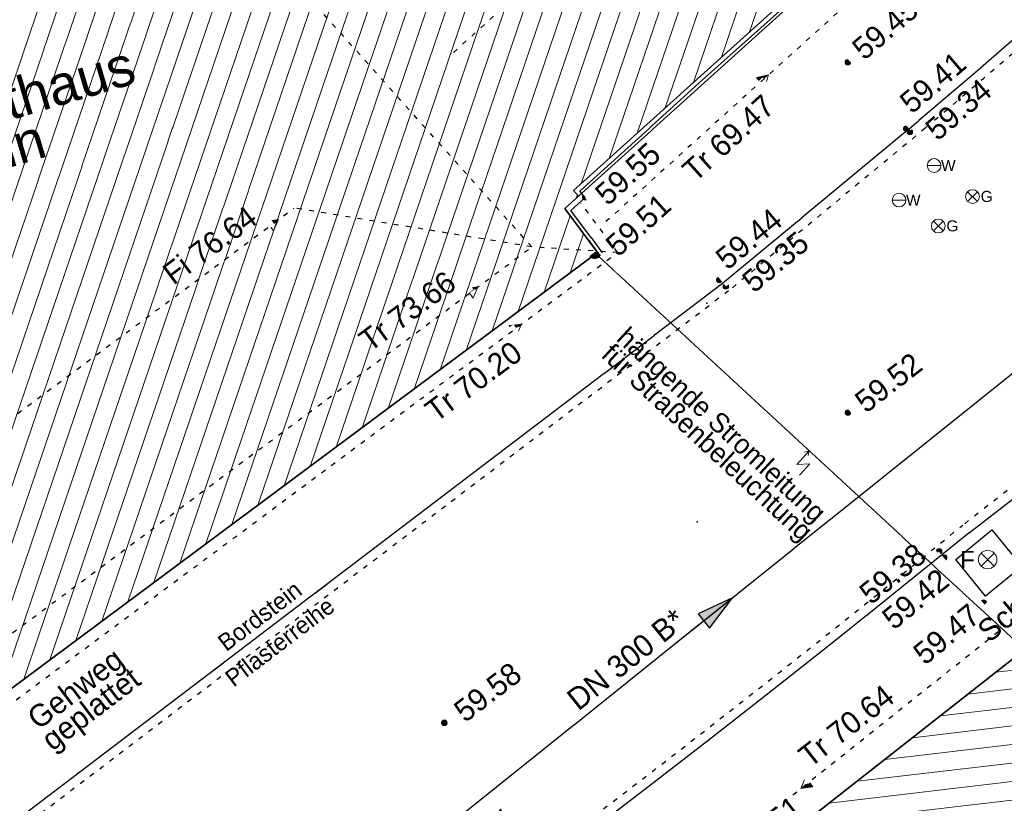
# Model space of a CAD drawing. Header units: metres. Extents: x 32365810 to 32367010, y 5620411 to 5622366.
# Tile 80 of 198: x 32366159 to 32366179, y 5622073 to 5622089. Entities that reach past the tile are written whole.
import ezdxf

# ---------------------------------------------------------------- set-up
doc = ezdxf.new("R2010")
doc.units = ezdxf.units.M
for name, pattern in [('1000.100', [0]), ('1000.104', [0.225, 0.075, -0.15]), ('1000.196', [0.225, 0.075, -0.15]), ('1000.300', [0]), ('1000.325', [0]), ('1600.1047', [0]), ('1600.2028', [0]), ('1600.2505', [0])]:
    doc.linetypes.add(name, pattern=pattern)
doc.layers.get('0').update_dxf_attribs({"color": 1, "linetype": 'CONTINUOUS'})
for name, color, linetype in [('Beschriftung Kanalbestand (AMT 66)', 7, 'CONTINUOUS'), ('Beschriftung Topographie', 7, 'CONTINUOUS'), ('EFB-_ Dachhöhen Bestandsgebäude (NHN)', 7, 'CONTINUOUS'), ('Fahrbahnmarkierung', 7, 'CONTINUOUS'), ('Flurstücke_Grenzpunkte', 11, 'CONTINUOUS'), ('Gasleitung', 7, 'CONTINUOUS'), ('Gebäude', 31, 'CONTINUOUS'), ('Höhen_ gemessen (NHN)', 7, 'CONTINUOUS'), ('Höhentexte_ gemessen (NHN)', 7, 'CONTINUOUS'), ('Leitungen Kanalbestand (AMT 66)', 7, 'CONTINUOUS'), ('Siedlungsflächen - Bauwerke u. Einrichtungen', 51, 'CONTINUOUS'), ('Stromversorgung', 7, 'CONTINUOUS'), ('Symbole Topographie', 7, 'CONTINUOUS'), ('Topgraphie_ weitere örtliche Aufnahme', 7, 'CONTINUOUS'), ('Topographie_ örtl. Aufnahme', 7, 'CONTINUOUS'), ('Wasserleitung', 7, 'CONTINUOUS'), ('weitere Entwässerungsleitungen', 7, 'CONTINUOUS')]:
    doc.layers.add(name, color=color, linetype=linetype)
doc.styles.add('Arial', font='Arial.ttf')
doc.styles.add('Beschriftung Topographie_ blau', font='Century Gothic.ttf')
doc.styles.add('Dachhöhe NHN_ Bestand_ gemessen_ schwarz', font='Century Gothic.ttf')
doc.styles.add('Höhe NHN_ gemessen_ blau', font='Century Gothic.ttf')
doc.styles.add('Höhe NHN_ gemessen_ schwarz', font='Century Gothic.ttf')
doc.styles.add('Kanal Mischwasser_ Beschriftung allgemein_ dünn_ lila', font='Century Gothic.ttf')
doc.styles.add('Kanal_ Höhe_ NHN (Deckel_Sohle)_ lila', font='Century Gothic.ttf')
doc.styles.add('Sonstiger Text_ Bezeichnung - N 7 380', font='Arial.ttf')
doc.styles.add('Stromversorgung_ Beschriftung allgemein_ dünn_ schwarz', font='Century Gothic.ttf')

# ---------------------------------------------------------------- blocks, each defined once
blk = doc.blocks.new('S1000.549', base_point=(-0.2, 0))
at = {"color": 0, "lineweight": -2}
blk.add_line((-0.45, 0), (0.05, 0), dxfattribs=at)
blk.add_circle((-0.2, 0), 0.25, dxfattribs=at)
at = {"color": 0, "lineweight": -2, "insert": (0.05246, -0.199999), "char_height": 0.4, "attachment_point": 7, "line_spacing_factor": 0.69, "style": 'Arial'}
blk.add_mtext('W', dxfattribs=at)
blk = doc.blocks.new('S1000.550', base_point=(-0.2, 0))
at = {"color": 0, "lineweight": -2}
for p, q in [((-0.376777, 0.176777), (-0.023224, -0.176777)), ((-0.376777, -0.176777), (-0.023224, 0.176777))]:
    blk.add_line(p, q, dxfattribs=at)
blk.add_circle((-0.2, 0), 0.25, dxfattribs=at)
at = {"color": 0, "lineweight": -2, "insert": (0.09684, -0.2), "char_height": 0.4, "attachment_point": 7, "line_spacing_factor": 0.69, "style": 'Arial'}
blk.add_mtext('G', dxfattribs=at)
blk = doc.blocks.new('S1000.474')
at = {"lineweight": -2}
blk.add_hatch(color=0, dxfattribs=at).paths.add_polyline_path([(-0.125, 0), (-0.120741, 0.032352), (-0.108253, 0.0625), (-0.088388, 0.088388), (-0.0625, 0.108253), (-0.032352, 0.120741), (0, 0.125), (0.032352, 0.120741), (0.0625, 0.108253), (0.088388, 0.088388), (0.108253, 0.0625), (0.120741, 0.032352), (0.125, 0), (0, 0)], flags=0)
at = {"color": 0, "lineweight": -2}
for p, q in [((-0.125, 0), (0, 0)), ((0, 0), (0.125, 0))]:
    blk.add_line(p, q, dxfattribs=at)
blk.add_arc((0, 0), 0.125, 0, 180, dxfattribs=at)
for p in [(-0.125, 0), (0, 0), (0.125, 0)]:
    blk.add_point(p, dxfattribs=at)
blk = doc.blocks.new('S1000.364', base_point=(0.25, 0))
at = {"color": 0, "lineweight": -2}
for p, q in [((0.075, 0.175), (0.425, -0.175)), ((0.425, 0.175), (0.075, -0.175))]:
    blk.add_line(p, q, dxfattribs=at)
blk.add_circle((0.25, 0), 0.25, dxfattribs=at)
at = {"color": 0, "lineweight": -2, "insert": (-0.5, -0.235), "char_height": 0.47, "attachment_point": 7, "line_spacing_factor": 0.69, "style": 'Arial'}
blk.add_mtext('F', dxfattribs=at)
blk = doc.blocks.new('S1000.15')
at = {"color": 0, "lineweight": -2}
for p, q in [((-0.5, 0.05), (-0.485, 0.1)), ((0.495, 0.05), (-0.5, 0.05)), ((-0.5, -0.05), (-0.5, 0)), ((-0.5, 0), (0.5, 0)), ((-0.485, 0.1), (0.49, 0.1)), ((-0.475, 0.15), (-0.455, 0.2)), ((0.475, 0.15), (-0.475, 0.15)), ((-0.455, 0.2), (0.455, 0.2)), ((-0.43, 0.25), (-0.4, 0.3)), ((0.43, 0.25), (-0.43, 0.25)), ((-0.4, 0.3), (0.395, 0.3)), ((-0.355, 0.35), (-0.295, 0.4)), ((0.36, 0.35), (-0.355, 0.35)), ((-0.295, 0.4), (0.3, 0.4)), ((0.22, 0.45), (-0.215, 0.45)), ((0.3, 0.4), (0.22, 0.45)), ((0.395, 0.3), (0.36, 0.35)), ((0.455, 0.2), (0.43, 0.25)), ((0.49, 0.1), (0.475, 0.15)), ((0.5, 0), (0.495, 0.05)), ((0.495, -0.05), (-0.5, -0.05)), ((-0.475, -0.15), (-0.49, -0.1)), ((-0.49, -0.1), (0.485, -0.1)), ((0.475, -0.15), (-0.475, -0.15)), ((-0.43, -0.25), (-0.455, -0.2)), ((-0.455, -0.2), (0.46, -0.2)), ((0.425, -0.25), (-0.43, -0.25)), ((-0.355, -0.35), (-0.4, -0.3)), ((-0.4, -0.3), (0.395, -0.3)), ((0.345, -0.35), (-0.355, -0.35)), ((-0.205, -0.45), (-0.29, -0.4)), ((-0.29, -0.4), (0.285, -0.4)), ((0.2, -0.45), (-0.205, -0.45)), ((0.285, -0.4), (0.345, -0.35)), ((0.395, -0.3), (0.425, -0.25)), ((0.46, -0.2), (0.475, -0.15)), ((0.485, -0.1), (0.495, -0.05))]:
    blk.add_line(p, q, dxfattribs=at)
blk.add_circle((0, 0), 0.5, dxfattribs=at)
blk = doc.blocks.new('S1000.114', base_point=(0, 0.366025))
at = {"lineweight": -2}
blk.add_hatch(color=0, dxfattribs=at).paths.add_polyline_path([(-0.5, -0.5), (0, 0.366026), (0, -0.5)], flags=0)
at = {"color": 0, "lineweight": -2}
for p, q in [((0, 0.366026), (-0.5, -0.5)), ((0.5, -0.5), (0, 0.366026)), ((-0.5, -0.5), (0, -0.5)), ((0, -0.5), (0.5, -0.5))]:
    blk.add_line(p, q, dxfattribs=at)
blk = doc.blocks.new('O1014')
at = {"layer": 'Flurstücke_Grenzpunkte', "color": 7, "linetype": '1600.2028', "lineweight": 35}
for p, q in [((32366170.026, 5622085.302), (32366177.715, 5622092.237)), ((32366169.745, 5622085.048), (32366170.026, 5622085.302)), ((32366170.416, 5622084.152), (32366169.745, 5622085.048)), ((32366156.012, 5622073.452), (32366170.416, 5622084.152))]:
    blk.add_line(p, q, dxfattribs=at)
blk = doc.blocks.new('O1125')
at = {"layer": 'Flurstücke_Grenzpunkte', "color": 7, "linetype": '1600.2028', "lineweight": 35}
blk.add_line((32366179.062, 5622076.018), (32366174.57, 5622072.494), dxfattribs=at)
blk = doc.blocks.new('O1587')
at = {"layer": 'Flurstücke_Grenzpunkte', "color": 7, "linetype": '1600.2028', "lineweight": 35}
for p, q in [((32366170.026, 5622085.302), (32366177.715, 5622092.237)), ((32366169.745, 5622085.048), (32366170.026, 5622085.302)), ((32366170.416, 5622084.152), (32366169.745, 5622085.048)), ((32366156.012, 5622073.452), (32366170.416, 5622084.152)), ((32366179.062, 5622076.018), (32366174.57, 5622072.494))]:
    blk.add_line(p, q, dxfattribs=at)
blk = doc.blocks.new('O2545')
at = {"layer": 'Gebäude', "color": 7, "linetype": '1600.2505', "lineweight": 18}
for p, q in [((32366169.926, 5622085.414), (32366177.614, 5622092.348)), ((32366170.026, 5622085.302), (32366169.926, 5622085.414)), ((32366169.745, 5622085.048), (32366170.026, 5622085.302)), ((32366170.416, 5622084.152), (32366169.745, 5622085.048)), ((32366156.012, 5622073.452), (32366170.416, 5622084.152))]:
    blk.add_line(p, q, dxfattribs=at)
at = {"layer": 'Gebäude', "color": 7, "lineweight": 18, "insert": (32366157.739805, 5622086.568325), "char_height": 0.8, "attachment_point": 5, "rotation": 16.5125223, "line_spacing_factor": 0.69, "style": 'Sonstiger Text_ Bezeichnung - N 7 380', "bg_fill": 2}
blk.add_mtext('Altes Rathaus\\PBonn', dxfattribs=at)
blk = doc.blocks.new('O2655')
at = {"layer": 'Gebäude', "color": 7, "linetype": '1600.2505', "lineweight": 18}
blk.add_line((32366179.062, 5622076.018), (32366174.57, 5622072.494), dxfattribs=at)
at = {"layer": 'EFB-_ Dachhöhen Bestandsgebäude (NHN)', "color": 7, "lineweight": 25, "insert": (32366165.6395, 5622082.288637, 73.659), "char_height": 0.45, "attachment_point": 4, "rotation": 36.6067831, "line_spacing_factor": 0.69, "style": 'Dachhöhe NHN_ Bestand_ gemessen_ schwarz', "bg_fill": 2}
blk.add_mtext('Tr 73.66', dxfattribs=at)
at = {"layer": 'EFB-_ Dachhöhen Bestandsgebäude (NHN)', "color": 7, "lineweight": 25, "insert": (32366166.8517, 5622081.040291, 70.204), "char_height": 0.45, "attachment_point": 1, "rotation": 36.6067831, "line_spacing_factor": 0.69, "style": 'Dachhöhe NHN_ Bestand_ gemessen_ schwarz', "bg_fill": 2}
blk.add_mtext('Tr 70.20', dxfattribs=at)
blk = doc.blocks.new('*X1198')
at = {"color": 253, "linetype": '1600.1047', "lineweight": 18, "true_color": 0xb2b2b2}
for p, q in [((32366165.084339, 5622080.19138), (32366176.360623, 5622113.29435)), ((32366165.614707, 5622080.585363), (32366176.648289, 5622112.975853)), ((32366166.145074, 5622080.979346), (32366176.935956, 5622112.657356)), ((32366166.675442, 5622081.373329), (32366177.223622, 5622112.338859)), ((32366167.205809, 5622081.767312), (32366177.511288, 5622112.020362)), ((32366167.736176, 5622082.161295), (32366177.798955, 5622111.701865)), ((32366168.266544, 5622082.555278), (32366178.086621, 5622111.383368)), ((32366168.796911, 5622082.949261), (32366178.374288, 5622111.064871)), ((32366170.079972, 5622085.552871), (32366178.661954, 5622110.746375)), ((32366170.651825, 5622086.06864), (32366178.94962, 5622110.427878)), ((32366171.223677, 5622086.584408), (32366179.237287, 5622110.109381)), ((32366171.79553, 5622087.100176), (32366179.524953, 5622109.790884)), ((32366172.367383, 5622087.615944), (32366179.81262, 5622109.472387)), ((32366172.939235, 5622088.131713), (32366180.100286, 5622109.15389)), ((32366173.511088, 5622088.647481), (32366180.387952, 5622108.835393)), ((32366164.553972, 5622079.797397), (32366173.086555, 5622104.845885)), ((32366164.023604, 5622079.403414), (32366172.679792, 5622104.814757)), ((32366163.493237, 5622079.009431), (32366172.106174, 5622104.293808)), ((32366162.962869, 5622078.615448), (32366171.532557, 5622103.772859)), ((32366162.432502, 5622078.221465), (32366170.95894, 5622103.251911)), ((32366161.902134, 5622077.827482), (32366170.385322, 5622102.730962)), ((32366161.371767, 5622077.433499), (32366169.645153, 5622101.72108)), ((32366160.8414, 5622077.039516), (32366169.071488, 5622101.199991)), ((32366160.311032, 5622076.645533), (32366168.497823, 5622100.678901)), ((32366159.780665, 5622076.25155), (32366167.924157, 5622100.157812)), ((32366159.250297, 5622075.857566), (32366167.350492, 5622099.636722)), ((32366158.71993, 5622075.463583), (32366166.776827, 5622099.115633)), ((32366158.189562, 5622075.0696), (32366166.203161, 5622098.594543)), ((32366157.659195, 5622074.675617), (32366165.629496, 5622098.073454)), ((32366157.128827, 5622074.281634), (32366165.055831, 5622097.552364)), ((32366156.59846, 5622073.887651), (32366164.482165, 5622097.031275)), ((32366156.068092, 5622073.493668), (32366163.9085, 5622096.510185)), ((32366155.537836, 5622073.100012), (32366163.334835, 5622095.989096)), ((32366155.007594, 5622072.706395), (32366162.761169, 5622095.468006)), ((32366154.477351, 5622072.312778), (32366162.187504, 5622094.946917)), ((32366153.947108, 5622071.919161), (32366161.613839, 5622094.425827)), ((32366152.886495, 5622071.131552), (32366160.737934, 5622094.180454)), ((32366153.416848, 5622071.525493), (32366161.102172, 5622094.086742)), ((32366169.980507, 5622085.260878), (32366170.00321, 5622085.327525)), ((32366169.327279, 5622083.343244), (32366169.857032, 5622084.898402)), ((32366169.857646, 5622083.737227), (32366170.129332, 5622084.534794)), ((32366170.388014, 5622084.13121), (32366170.401631, 5622084.171187))]:
    blk.add_line(p, q, dxfattribs=at)
blk = doc.blocks.new('*X1231')
at = {"color": 253, "linetype": '1600.1047', "lineweight": 18, "true_color": 0xb2b2b2}
for p, q in [((32366178.534153, 5622075.603901), (32366179.315388, 5622075.695834)), ((32366177.967909, 5622075.159679), (32366179.587209, 5622075.350234)), ((32366177.401666, 5622074.715458), (32366179.859029, 5622075.004633)), ((32366176.835422, 5622074.271237), (32366180.130849, 5622074.659033)), ((32366176.269178, 5622073.827015), (32366180.402669, 5622074.313432)), ((32366175.702935, 5622073.382794), (32366180.67449, 5622073.967832)), ((32366175.136691, 5622072.938572), (32366180.94631, 5622073.622231)), ((32366174.570447, 5622072.494351), (32366181.21813, 5622073.27663))]:
    blk.add_line(p, q, dxfattribs=at)
blk = doc.blocks.new('S1000.370')
at = {"lineweight": -2}
blk.add_hatch(color=0, dxfattribs=at).paths.add_polyline_path([(0.065, 0), (-0.06, 0), (0, 0.25)], flags=0)
at = {"color": 0, "lineweight": -2}
for p, q in [((0, 0.25), (-0.06, 0)), ((0, -0.25), (0, 0.25)), ((0.065, 0), (0, 0.25)), ((-0.06, 0), (0.065, 0))]:
    blk.add_line(p, q, dxfattribs=at)
blk = doc.blocks.new('S1000.399', base_point=(0.175, -0.5))
at = {"color": 0, "lineweight": -2}
for p, q in [((-0.2, -0.125), (-0.2, 0.5)), ((0.175, 0.25), (-0.2, -0.125)), ((0.175, 0.25), (0.175, -0.5)), ((0.075, -0.325), (0.175, -0.5)), ((0.175, -0.5), (0.275, -0.325))]:
    blk.add_line(p, q, dxfattribs=at)

msp = doc.modelspace()

# ---------------------------------------------------------------- linework, layer by layer
at = {"layer": 'Fahrbahnmarkierung', "color": 7, "true_color": 0xffffff}
msp.add_point((32366172.44659, 5622078.66981, 59.522), dxfattribs=at)
at = {"layer": 'Höhen_ gemessen (NHN)', "color": 7, "true_color": 0xffffff}
msp.add_point((32366172.639185, 5622083.121507, 59.346), dxfattribs=at)

# ---------------------------------------------------------------- block references
at = {"layer": 'EFB-_ Dachhöhen Bestandsgebäude (NHN)', "color": 7, "lineweight": 18, "xscale": 0.25, "yscale": 0.25, "zscale": 0.25}
for p, rotation in [((32366173.898055, 5622087.770964), 312.049131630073), ((32366163.910274, 5622084.823672), 306.606792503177), ((32366167.975144, 5622083.451793), 306.606792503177), ((32366168.861228, 5622082.69383), 306.606792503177), ((32366174.557, 5622073.234, 70.637), 128.11439465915)]:
    msp.add_blockref('S1000.114', p, dxfattribs=dict(at, rotation=rotation))
at = {"layer": 'Gasleitung', "color": 7, "lineweight": 18, "xscale": 0.5625, "yscale": 0.5625, "zscale": 0.5625}
for p in [(32366178.056302, 5622085.293098, 59.413), (32366177.358619, 5622084.694047, 59.427)]:
    msp.add_blockref('S1000.550', p, dxfattribs=at)
at = {"layer": 'Höhen_ gemessen (NHN)', "color": 7, "lineweight": 18, "xscale": 0.1125, "yscale": 0.1125, "zscale": 0.1125}
for p in [(32366175.516, 5622088.03, 59.453), (32366176.707, 5622086.676, 59.407), (32366176.779, 5622086.608, 59.343), (32366172.896, 5622083.595, 59.441), (32366173.029, 5622083.464, 59.354), (32366175.517, 5622080.894, 59.517), (32366177.377, 5622078.068, 59.379), (32366177.479, 5622077.94, 59.418), (32366178.285, 5622077.022, 59.469), (32366167.291588, 5622074.573509, 59.583)]:
    msp.add_blockref('S1000.15', p, dxfattribs=at)
at = {"layer": 'Stromversorgung', "color": 7, "lineweight": 18, "xscale": 0.9375, "yscale": 0.9375, "zscale": 0.9375, "rotation": 216.606840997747}
msp.add_blockref('S1000.474', (32366170.35849, 5622084.147554, 69.424), dxfattribs=at)
at = {"layer": 'Symbole Topographie', "color": 7, "lineweight": 18, "xscale": 0.7525, "yscale": 0.7525, "zscale": 0.7525}
msp.add_blockref('S1000.364', (32366178.365714, 5622077.899391, 59.407), dxfattribs=at)
at = {"layer": 'Topographie_ örtl. Aufnahme', "color": 7, "lineweight": 18, "xscale": 0.1125, "yscale": 0.1125, "zscale": 0.1125}
for p in [(32366170.164921, 5622085.275867, 59.554), (32366170.515, 5622084.149, 59.514)]:
    msp.add_blockref('S1000.15', p, dxfattribs=at)
at = {"layer": 'Wasserleitung', "color": 7, "lineweight": 18, "xscale": 0.5625, "yscale": 0.5625, "zscale": 0.5625}
for p in [(32366177.273485, 5622085.925192, 59.342), (32366176.55956, 5622085.221742, 59.358)]:
    msp.add_blockref('S1000.549', p, dxfattribs=at)

# ---------------------------------------------------------------- texts
at = {"layer": 'Beschriftung Kanalbestand (AMT 66)', "color": 200, "lineweight": 25, "true_color": 0xd600ff, "insert": (32366170.99619, 5622075.86443), "char_height": 0.45, "attachment_point": 5, "rotation": 38.6933457, "line_spacing_factor": 0.69, "style": 'Kanal Mischwasser_ Beschriftung allgemein_ dünn_ lila', "bg_fill": 2}
msp.add_mtext('DN 300 B*', dxfattribs=at)
at = {"layer": 'Beschriftung Topographie', "color": 142, "lineweight": 25, "true_color": 0x0087cd, "attachment_point": 5, "rotation": 37.2242856, "line_spacing_factor": 0.69, "style": 'Beschriftung Topographie_ blau', "bg_fill": 2}
for s, insert, char_height in [('Pflasterreihe', (32366163.938268, 5622076.221729), 0.35), ('Gehweg\\Pgeplattet', (32366159.970265, 5622075.012777), 0.45)]:
    msp.add_mtext(s, dxfattribs=dict(at, insert=insert, char_height=char_height))
at = {"layer": 'EFB-_ Dachhöhen Bestandsgebäude (NHN)', "color": 7, "lineweight": 25, "char_height": 0.45, "line_spacing_factor": 0.69, "style": 'Dachhöhe NHN_ Bestand_ gemessen_ schwarz', "bg_fill": 2}
for s, insert, attachment_point, rotation in [('Tr 69.47', (32366173.916152, 5622087.234567, 69.469), 6, 42.0492584), ('Fi 76.64', (32366162.646977, 5622084.119281, 76.638), 8, 36.6067831), ('Tr 70.64', (32366174.746557, 5622073.638447, 70.637), 7, 38.1143686)]:
    msp.add_mtext(s, dxfattribs=dict(at, insert=insert, attachment_point=attachment_point, rotation=rotation))
at = {"layer": 'Höhentexte_ gemessen (NHN)', "color": 7, "lineweight": 25, "char_height": 0.45, "line_spacing_factor": 0.69, "style": 'Höhe NHN_ gemessen_ schwarz', "bg_fill": 2}
for s, insert, attachment_point, rotation in [('59.45', (32366176.426347, 5622088.53626, 59.453), 8, 40.4746783), ('59.55', (32366170.31896, 5622085.422759, 59.554), 1, 42.0485301), ('59.35', (32366174.186942, 5622083.78757, 59.354), 8, 39.5932969)]:
    msp.add_mtext(s, dxfattribs=dict(at, insert=insert, attachment_point=attachment_point, rotation=rotation))
at = {"layer": 'Höhentexte_ gemessen (NHN)', "color": 142, "lineweight": 25, "true_color": 0x0087cd, "insert": (32366167.578718, 5622074.739238), "char_height": 0.45, "attachment_point": 4, "rotation": 37.5134, "line_spacing_factor": 0.69, "style": 'Höhe NHN_ gemessen_ blau', "bg_fill": 2}
msp.add_mtext('59.58', dxfattribs=at)
at = {"layer": 'weitere Entwässerungsleitungen', "color": 200, "lineweight": 25, "true_color": 0xd600ff, "insert": (32366168.162364, 5622072.072605, 59.376), "char_height": 0.45, "attachment_point": 5, "rotation": 36.9086983, "line_spacing_factor": 0.69, "style": 'Kanal_ Höhe_ NHN (Deckel_Sohle)_ lila', "bg_fill": 2}
msp.add_mtext('\\SGully/59.40;', dxfattribs=at)

# ---------------------------------------------------------------- next in the draw order: texts
at = {"layer": 'Beschriftung Topographie', "color": 142, "lineweight": 25, "true_color": 0x0087cd, "attachment_point": 5, "line_spacing_factor": 0.69, "style": 'Beschriftung Topographie_ blau', "bg_fill": 2}
for s, insert, char_height, rotation in [('Schacht', (32366179.097397, 5622077.049058), 0.45, 39.3103939), ('Bordstein', (32366163.530382, 5622076.748544), 0.35, 37.2242856)]:
    msp.add_mtext(s, dxfattribs=dict(at, insert=insert, char_height=char_height, rotation=rotation))
at = {"layer": 'Höhentexte_ gemessen (NHN)', "color": 7, "lineweight": 25, "char_height": 0.45, "line_spacing_factor": 0.69, "style": 'Höhe NHN_ gemessen_ schwarz', "bg_fill": 2}
for s, insert, attachment_point, rotation in [('59.41', (32366177.398075, 5622087.442831, 59.407), 8, 40.33685), ('59.51', (32366170.686433, 5622084.21078, 59.514), 4, 42.0485301), ('59.44', (32366173.646704, 5622084.255564, 59.441), 8, 39.5932969), ('59.52', (32366176.485587, 5622081.32254, 59.517), 8, 37.7810078)]:
    msp.add_mtext(s, dxfattribs=dict(at, insert=insert, attachment_point=attachment_point, rotation=rotation))
at = {"layer": 'Höhentexte_ gemessen (NHN)', "color": 142, "lineweight": 25, "true_color": 0x0087cd, "insert": (32366174.041437, 5622072.290408, 59.482), "char_height": 0.45, "attachment_point": 8, "rotation": 38.1277557, "line_spacing_factor": 0.69, "style": 'Höhe NHN_ gemessen_ blau', "bg_fill": 2}
msp.add_mtext('59.51', dxfattribs=at)
at = {"layer": 'Stromversorgung', "color": 7, "lineweight": 25, "insert": (32366170.382793, 5622081.949262), "char_height": 0.4, "attachment_point": 7, "rotation": 317.3027999, "line_spacing_factor": 0.69, "style": 'Stromversorgung_ Beschriftung allgemein_ dünn_ schwarz', "bg_fill": 2}
msp.add_mtext('hängende Stromleitung\\Pfür Straßenbeleuchtung', dxfattribs=at)

# ---------------------------------------------------------------- next in the draw order: texts
at = {"layer": 'Höhentexte_ gemessen (NHN)', "color": 7, "lineweight": 25, "char_height": 0.45, "attachment_point": 8, "line_spacing_factor": 0.69, "style": 'Höhe NHN_ gemessen_ schwarz', "bg_fill": 2}
for s, insert, rotation in [('59.34', (32366177.919805, 5622086.89164, 59.343), 40.3603849), ('59.47', (32366177.673647, 5622076.201483, 59.469), 39.1028331)]:
    msp.add_mtext(s, dxfattribs=dict(at, insert=insert, rotation=rotation))

# ---------------------------------------------------------------- next in the draw order: texts
at = {"layer": 'Höhentexte_ gemessen (NHN)', "color": 7, "lineweight": 25, "insert": (32366177.039526, 5622076.917053, 59.418), "char_height": 0.45, "attachment_point": 8, "rotation": 38.9771274, "line_spacing_factor": 0.69, "style": 'Höhe NHN_ gemessen_ schwarz', "bg_fill": 2}
msp.add_mtext('59.42', dxfattribs=at)

# ---------------------------------------------------------------- next in the draw order: texts
at = {"layer": 'Höhentexte_ gemessen (NHN)', "color": 7, "lineweight": 25, "insert": (32366176.575628, 5622077.433505, 59.379), "char_height": 0.45, "attachment_point": 8, "rotation": 39.1665725, "line_spacing_factor": 0.69, "style": 'Höhe NHN_ gemessen_ schwarz', "bg_fill": 2}
msp.add_mtext('59.38', dxfattribs=at)

# ---------------------------------------------------------------- next in the draw order: block references
at = {"layer": 'Flurstücke_Grenzpunkte', "color": 7, "true_color": 0xffffff}
msp.add_blockref('O1014', (0, 0), dxfattribs=at)

# ---------------------------------------------------------------- next in the draw order: block references
msp.add_blockref('O1125', (0, 0), dxfattribs=at)

# ---------------------------------------------------------------- next in the draw order: block references
msp.add_blockref('O1587', (0, 0), dxfattribs=at)

# ---------------------------------------------------------------- next in the draw order: block references
at = {"layer": 'Gebäude', "color": 7, "true_color": 0xffffff}
msp.add_blockref('O2545', (0, 0), dxfattribs=at)

# ---------------------------------------------------------------- next in the draw order: linework, layer by layer
at = {"layer": 'EFB-_ Dachhöhen Bestandsgebäude (NHN)', "color": 7, "linetype": '1000.196', "lineweight": 25}
for p, q in [((32366191.870798, 5622110.230598), (32366167.427072, 5622088.18339)), ((32366194.978743, 5622106.784854), (32366170.535017, 5622084.737646)), ((32366169.074236, 5622084.268252), (32366160.705908, 5622093.619374)), ((32366169.074236, 5622084.268252), (32366164.228392, 5622085.059987)), ((32366170.824361, 5622084.152141), (32366170.072433, 5622085.161338)), ((32366170.824361, 5622084.152141), (32366169.074236, 5622084.268252))]:
    msp.add_line(p, q, dxfattribs=at)
at = {"layer": 'Topgraphie_ weitere örtliche Aufnahme', "color": 142, "linetype": '1000.104', "lineweight": 25, "true_color": 0x0087cd}
msp.add_arc((32366037.852674, 5622250.811553), 215.232421, 310.31082547, 313.63137461, dxfattribs=at)
at = {"layer": 'Topographie_ örtl. Aufnahme', "color": 142, "linetype": '1000.100', "lineweight": 25, "true_color": 0x0087cd}
for p, q in [((32366172.545, 5622087.662, 59.518), (32366176.818, 5622091.484, 59.464)), ((32366170.050277, 5622085.403134, 59.552), (32366172.545, 5622087.662, 59.518)), ((32366170.164921, 5622085.275867, 59.554), (32366170.050277, 5622085.403134, 59.552)), ((32366169.872, 5622085.012, 59.56), (32366170.164921, 5622085.275867, 59.554)), ((32366170.515, 5622084.149, 59.514), (32366169.872, 5622085.012, 59.56))]:
    msp.add_line(p, q, dxfattribs=at)
msp.add_polyline3d([(32366181.334316, 5622090.649209, 59.26), (32366180.25174, 5622089.685937, 59.27), (32366179.162697, 5622088.729982, 59.28), (32366178.067236, 5622087.781388, 59.29), (32366176.965408, 5622086.840198, 59.3)], dxfattribs=at)

# ---------------------------------------------------------------- next in the draw order: block references
at = {"layer": 'Gebäude', "color": 7, "true_color": 0xffffff}
msp.add_blockref('O2655', (0, 0), dxfattribs=at)

# ---------------------------------------------------------------- next in the draw order: linework, layer by layer
at = {"layer": 'EFB-_ Dachhöhen Bestandsgebäude (NHN)', "color": 7, "linetype": '1000.196', "lineweight": 25}
for p, q in [((32366153.377628, 5622076.999505), (32366164.228392, 5622085.059987)), ((32366155.479339, 5622074.169294), (32366169.074236, 5622084.268252)), ((32366156.157113, 5622073.256588), (32366170.824361, 5622084.152141)), ((32366159.328305, 5622061.123151), (32366178.687138, 5622076.518554))]:
    msp.add_line(p, q, dxfattribs=at)
at = {"layer": 'Leitungen Kanalbestand (AMT 66)', "color": 200, "linetype": '1000.300', "lineweight": 25, "true_color": 0xd600ff}
msp.add_line((32366161.047963, 5622067.418622, 59.568), (32366184.104781, 5622085.886201, 59.399), dxfattribs=at)
at = {"layer": 'Stromversorgung', "color": 7, "linetype": '1000.325', "lineweight": 18}
msp.add_line((32366179.10054, 5622076.081303, 69.377), (32366170.35849, 5622084.147554, 69.424), dxfattribs=at)
at = {"layer": 'Topgraphie_ weitere örtliche Aufnahme', "color": 142, "linetype": '1000.104', "lineweight": 25, "true_color": 0x0087cd}
for p, q in [((32366177.093817, 5622086.686907), (32366173.086758, 5622083.372775)), ((32366173.086758, 5622083.372775), (32366152.031508, 5622067.37693)), ((32366181.533002, 5622081.448508), (32366177.859623, 5622078.601458))]:
    msp.add_line(p, q, dxfattribs=at)
msp.add_arc((32365999.377601, 5622297.231725), 282.232219, 306.62187293, 309.2269849, dxfattribs=at)
at = {"layer": 'Topographie_ örtl. Aufnahme', "color": 142, "linetype": '1000.100', "lineweight": 25, "true_color": 0x0087cd}
for p, q in [((32366172.9625, 5622083.5295, 59.35), (32366176.965408, 5622086.840198, 59.3)), ((32366151.910543, 5622067.536156, 59.572), (32366172.9625, 5622083.5295, 59.35)), ((32366177.986703, 5622078.447066, 59.322), (32366181.6635, 5622081.297, 59.33)), ((32366177.715813, 5622077.897851, 59.421), (32366178.45408, 5622078.502337, 59.425)), ((32366178.45408, 5622078.502337, 59.425), (32366179.062186, 5622077.759649, 59.442)), ((32366178.32392, 5622077.155163, 59.45), (32366177.715813, 5622077.897851, 59.421)), ((32366179.062186, 5622077.759649, 59.442), (32366178.32392, 5622077.155163, 59.45))]:
    msp.add_line(p, q, dxfattribs=at)
for points in [[(32366177.986703, 5622078.447066, 59.322), (32366176.615414, 5622077.334713, 59.321333), (32366175.237198, 5622076.230955, 59.320667), (32366173.852109, 5622075.135835, 59.32)], [(32366173.852109, 5622075.135835, 59.32), (32366172.662905, 5622074.206745, 59.3396), (32366171.468754, 5622073.284023, 59.3592), (32366170.26969, 5622072.367694, 59.3788), (32366169.065746, 5622071.457786, 59.3984), (32366167.856958, 5622070.554323, 59.418)]]:
    msp.add_polyline3d(points, dxfattribs=at)

# ---------------------------------------------------------------- next in the draw order: block references
at = {"layer": 'Gebäude', "color": 7, "true_color": 0xffffff}
msp.add_blockref('*X1231', (0, 0), dxfattribs=at)
at = {"layer": 'Leitungen Kanalbestand (AMT 66)', "color": 200, "lineweight": 25, "true_color": 0xd600ff, "xscale": 3.0025, "yscale": 3.0025, "zscale": 3.0025, "rotation": 308.693106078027}
msp.add_blockref('S1000.370', (32366172.576372, 5622076.652412, 59.4835), dxfattribs=at)
at = {"layer": 'Siedlungsflächen - Bauwerke u. Einrichtungen', "color": 7, "true_color": 0xffffff}
msp.add_blockref('*X1198', (0, 0), dxfattribs=at)
at = {"layer": 'Stromversorgung', "color": 7, "lineweight": 18, "xscale": 0.5, "yscale": 0.5, "zscale": 0.5, "rotation": 137.302409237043}
msp.add_blockref('S1000.399', (32366174.729515, 5622080.114429, 69.4005), dxfattribs=at)

doc.saveas('drawing.dxf')
